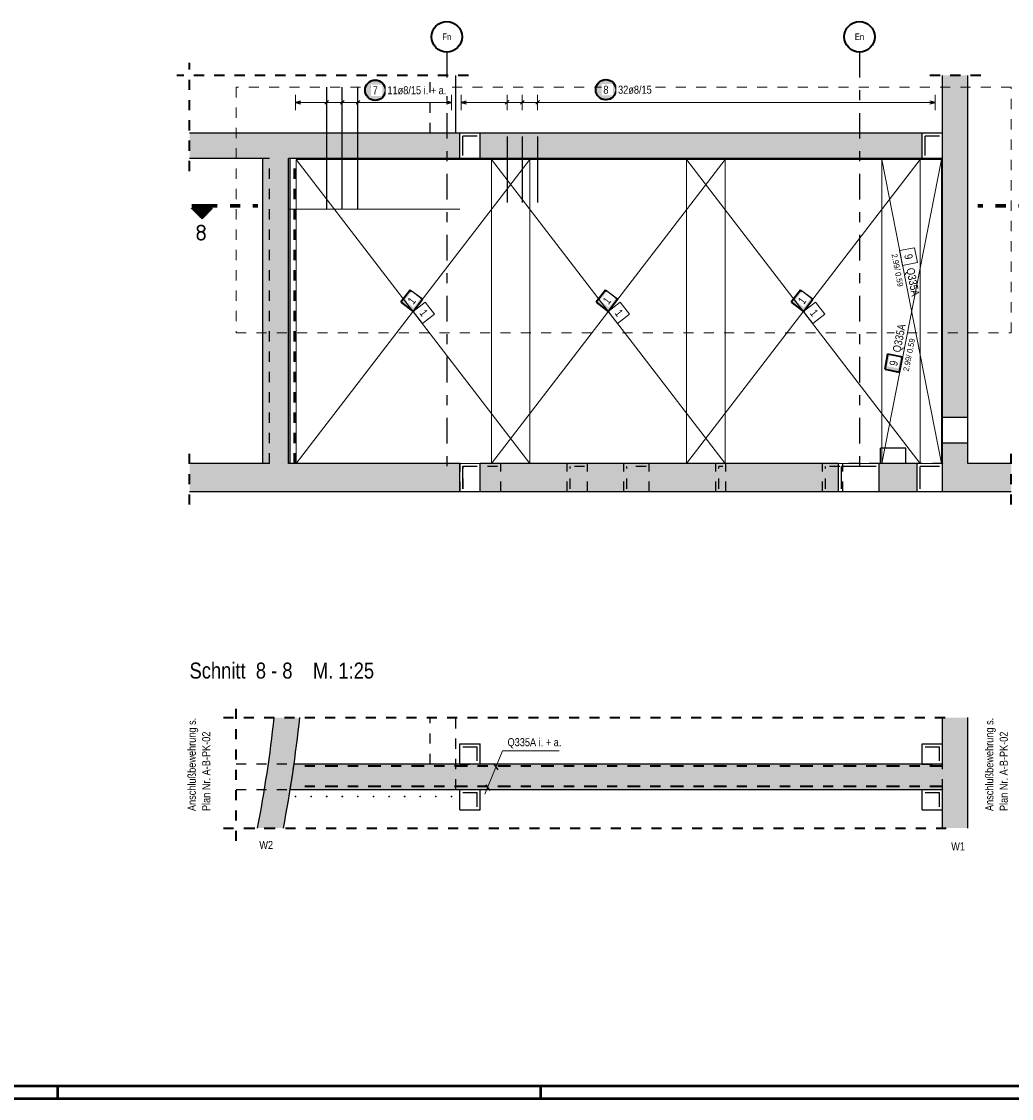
# Model space of a CAD drawing. Header units: millimetres. Extents: x 0 to 44.7, y 0 to 21.
# Tile 2 of 19: x 10.1 to 19.9, y 0 to 10.6. Entities that reach past the tile are written whole.
import ezdxf
from ezdxf.enums import TextEntityAlignment as Align

# ---------------------------------------------------------------- set-up
doc = ezdxf.new("R2010")
doc.units = ezdxf.units.MM
for name, pattern in [('DASHDOT', [1, 0.5, -0.25, 0, -0.25]), ('DASHDOTX2', [2, 1, -0.5, 0, -0.5]), ('HIDDEN', [0.375, 0.25, -0.125])]:
    doc.linetypes.add(name, pattern=pattern)
for name, color, linetype, lineweight in [('Achsen', 7, 'Continuous', 20), ('Grundebene', 7, 'Continuous', 20), ('nplo Bewehrung', 7, 'Continuous', 20)]:
    doc.layers.add(name, color=color, linetype=linetype, lineweight=lineweight)
doc.styles.add('Arial Narrow', font='ARIALN.TTF')
doc.styles.add('isocp', font='isocp', dxfattribs={"width": 1.1})

msp = doc.modelspace()

# ---------------------------------------------------------------- hatches: boundary and pattern name
at = {"lineweight": 25, "true_color": 0xffffff}
for points in [[(13.731391, 9.919408), (13.731324, 9.923247), (13.731123, 9.927081), (13.730788, 9.930906), (13.730321, 9.934717), (13.72972, 9.938509), (13.728987, 9.942278), (13.728124, 9.946019), (13.72713, 9.949728), (13.726007, 9.9534), (13.724757, 9.95703), (13.723381, 9.960615), (13.721881, 9.964149), (13.720258, 9.967629), (13.718515, 9.97105), (13.716654, 9.974408), (13.714676, 9.977699), (13.712585, 9.980919), (13.710383, 9.984064), (13.708072, 9.987131), (13.705656, 9.990114), (13.703137, 9.993012), (13.700518, 9.99582), (13.697803, 9.998535), (13.694995, 10.001154), (13.692098, 10.003673), (13.689114, 10.006089), (13.686047, 10.0084), (13.682902, 10.010602), (13.679682, 10.012693), (13.676391, 10.014671), (13.673033, 10.016532), (13.669612, 10.018275), (13.666132, 10.019898), (13.662598, 10.021398), (13.659013, 10.022774), (13.655383, 10.024024), (13.651711, 10.025147), (13.648002, 10.02614), (13.644261, 10.027004), (13.640492, 10.027737), (13.6367, 10.028337), (13.632889, 10.028805), (13.629064, 10.02914), (13.62523, 10.029341), (13.621391, 10.029408), (13.617552, 10.029341), (13.613718, 10.02914), (13.609893, 10.028805), (13.606082, 10.028337), (13.60229, 10.027737), (13.598521, 10.027004), (13.59478, 10.02614), (13.591071, 10.025147), (13.587399, 10.024024), (13.583769, 10.022774), (13.580184, 10.021398), (13.57665, 10.019898), (13.57317, 10.018275), (13.569749, 10.016532), (13.566391, 10.014671), (13.5631, 10.012693), (13.55988, 10.010602), (13.556735, 10.0084), (13.553668, 10.006089), (13.550684, 10.003673), (13.547787, 10.001154), (13.544979, 9.998535), (13.542264, 9.99582), (13.539645, 9.993012), (13.537126, 9.990114), (13.53471, 9.987131), (13.532399, 9.984064), (13.530197, 9.980919), (13.528106, 9.977699), (13.526128, 9.974408), (13.524267, 9.97105), (13.522524, 9.967629), (13.520901, 9.964149), (13.519401, 9.960615), (13.518025, 9.95703), (13.516775, 9.9534), (13.515652, 9.949728), (13.514658, 9.946019), (13.513795, 9.942278), (13.513062, 9.938509), (13.512462, 9.934717), (13.511994, 9.930906), (13.511659, 9.927081), (13.511458, 9.923247), (13.511391, 9.919408), (13.511458, 9.915569), (13.511659, 9.911735), (13.511994, 9.90791), (13.512462, 9.904099), (13.513062, 9.900307), (13.513795, 9.896538), (13.514658, 9.892796), (13.515652, 9.889088), (13.516775, 9.885416), (13.518025, 9.881786), (13.519401, 9.878201), (13.520901, 9.874667), (13.522524, 9.871187), (13.524267, 9.867766), (13.526128, 9.864408), (13.528106, 9.861117), (13.530197, 9.857897), (13.532399, 9.854751), (13.53471, 9.851685), (13.537126, 9.848701), (13.539645, 9.845803), (13.542264, 9.842995), (13.544979, 9.84028), (13.547787, 9.837662), (13.550684, 9.835143), (13.553668, 9.832727), (13.556735, 9.830416), (13.55988, 9.828214), (13.5631, 9.826123), (13.566391, 9.824145), (13.569749, 9.822284), (13.57317, 9.82054), (13.57665, 9.818918), (13.580184, 9.817418), (13.583769, 9.816042), (13.587399, 9.814792), (13.591071, 9.813669), (13.59478, 9.812675), (13.598521, 9.811812), (13.60229, 9.811079), (13.606082, 9.810478), (13.609893, 9.81001), (13.613718, 9.809676), (13.617552, 9.809475), (13.621391, 9.809408), (13.62523, 9.809475), (13.629064, 9.809676), (13.632889, 9.81001), (13.6367, 9.810478), (13.640492, 9.811079), (13.644261, 9.811812), (13.648002, 9.812675), (13.651711, 9.813669), (13.655383, 9.814792), (13.659013, 9.816042), (13.662598, 9.817418), (13.666132, 9.818918), (13.669612, 9.82054), (13.673033, 9.822284), (13.676391, 9.824145), (13.679682, 9.826123), (13.682902, 9.828214), (13.686047, 9.830416), (13.689114, 9.832727), (13.692098, 9.835143), (13.694995, 9.837662), (13.697803, 9.84028), (13.700518, 9.842995), (13.703137, 9.845803), (13.705656, 9.848701), (13.708072, 9.851685), (13.710383, 9.854751), (13.712585, 9.857897), (13.714676, 9.861117), (13.716654, 9.864408), (13.718515, 9.867766), (13.720258, 9.871187), (13.721881, 9.874667), (13.723381, 9.878201), (13.724757, 9.881786), (13.726007, 9.885416), (13.72713, 9.889088), (13.728124, 9.892796), (13.728987, 9.896538), (13.72972, 9.900307), (13.730321, 9.904099), (13.730788, 9.90791), (13.731123, 9.911735)], [(16.000227, 9.925), (16.00016, 9.928839), (15.999959, 9.932673), (15.999625, 9.936498), (15.999157, 9.940309), (15.998556, 9.944101), (15.997824, 9.94787), (15.99696, 9.951611), (15.995966, 9.95532), (15.994844, 9.958992), (15.993594, 9.962622), (15.992218, 9.966207), (15.990717, 9.969741), (15.989095, 9.973221), (15.987352, 9.976642), (15.98549, 9.98), (15.983513, 9.983291), (15.981422, 9.986511), (15.979219, 9.989656), (15.976909, 9.992723), (15.974492, 9.995707), (15.971973, 9.998604), (15.969355, 10.001412), (15.96664, 10.004127), (15.963832, 10.006746), (15.960934, 10.009265), (15.95795, 10.011681), (15.954884, 10.013992), (15.951739, 10.016194), (15.948519, 10.018285), (15.945227, 10.020263), (15.941869, 10.022124), (15.938448, 10.023867), (15.934968, 10.02549), (15.931434, 10.02699), (15.92785, 10.028366), (15.924219, 10.029616), (15.920548, 10.030739), (15.916839, 10.031733), (15.913098, 10.032596), (15.909329, 10.033329), (15.905536, 10.033929), (15.901726, 10.034397), (15.897901, 10.034732), (15.894066, 10.034933), (15.890227, 10.035), (15.886388, 10.034933), (15.882554, 10.034732), (15.878729, 10.034397), (15.874918, 10.033929), (15.871126, 10.033329), (15.867357, 10.032596), (15.863616, 10.031733), (15.859907, 10.030739), (15.856236, 10.029616), (15.852605, 10.028366), (15.849021, 10.02699), (15.845486, 10.02549), (15.842007, 10.023867), (15.838586, 10.022124), (15.835227, 10.020263), (15.831936, 10.018285), (15.828716, 10.016194), (15.825571, 10.013992), (15.822505, 10.011681), (15.819521, 10.009265), (15.816623, 10.006746), (15.813815, 10.004127), (15.8111, 10.001412), (15.808481, 9.998604), (15.805963, 9.995707), (15.803546, 9.992723), (15.801236, 9.989656), (15.799033, 9.986511), (15.796942, 9.983291), (15.794965, 9.98), (15.793103, 9.976642), (15.79136, 9.973221), (15.789737, 9.969741), (15.788237, 9.966207), (15.786861, 9.962622), (15.785611, 9.958992), (15.784489, 9.95532), (15.783495, 9.951611), (15.782631, 9.94787), (15.781899, 9.944101), (15.781298, 9.940309), (15.78083, 9.936498), (15.780495, 9.932673), (15.780294, 9.928839), (15.780227, 9.925), (15.780294, 9.921161), (15.780495, 9.917327), (15.78083, 9.913502), (15.781298, 9.909691), (15.781899, 9.905899), (15.782631, 9.90213), (15.783495, 9.898389), (15.784489, 9.89468), (15.785611, 9.891008), (15.786861, 9.887378), (15.788237, 9.883793), (15.789737, 9.880259), (15.79136, 9.876779), (15.793103, 9.873358), (15.794965, 9.87), (15.796942, 9.866709), (15.799033, 9.863489), (15.801236, 9.860344), (15.803546, 9.857277), (15.805963, 9.854293), (15.808481, 9.851396), (15.8111, 9.848588), (15.813815, 9.845873), (15.816623, 9.843254), (15.819521, 9.840735), (15.822505, 9.838319), (15.825571, 9.836008), (15.828716, 9.833806), (15.831936, 9.831715), (15.835227, 9.829737), (15.838586, 9.827876), (15.842007, 9.826133), (15.845486, 9.82451), (15.849021, 9.82301), (15.852605, 9.821634), (15.856236, 9.820384), (15.859907, 9.819261), (15.863616, 9.818267), (15.867357, 9.817404), (15.871126, 9.816671), (15.874918, 9.816071), (15.878729, 9.815603), (15.882554, 9.815268), (15.886388, 9.815067), (15.890227, 9.815), (15.894066, 9.815067), (15.897901, 9.815268), (15.901726, 9.815603), (15.905536, 9.816071), (15.909329, 9.816671), (15.913098, 9.817404), (15.916839, 9.818267), (15.920548, 9.819261), (15.924219, 9.820384), (15.92785, 9.821634), (15.931434, 9.82301), (15.934968, 9.82451), (15.938448, 9.826133), (15.941869, 9.827876), (15.945227, 9.829737), (15.948519, 9.831715), (15.951739, 9.833806), (15.954884, 9.836008), (15.95795, 9.838319), (15.960934, 9.840735), (15.963832, 9.843254), (15.96664, 9.845873), (15.969355, 9.848588), (15.971973, 9.851396), (15.974492, 9.854293), (15.976909, 9.857277), (15.979219, 9.860344), (15.981422, 9.863489), (15.983513, 9.866709), (15.98549, 9.87), (15.987352, 9.873358), (15.989095, 9.876779), (15.990717, 9.880259), (15.992218, 9.883793), (15.993594, 9.887378), (15.994844, 9.891008), (15.995966, 9.89468), (15.99696, 9.898389), (15.997824, 9.90213), (15.998556, 9.905899), (15.999157, 9.909691), (15.999625, 9.913502), (15.999959, 9.917327)]]:
    msp.add_hatch(color=7, dxfattribs=at).paths.add_polyline_path(points)
at = {"lineweight": 50}
h = msp.add_hatch(dxfattribs=at)
h.set_pattern_fill('Mau', color=4, scale=0.01, angle=270, style=0, pattern_type=2)
h.set_pattern_definition([(270, (0, 0), (0.01, -2e-18), [])])
h.paths.add_polyline_path([(12.017766, 8.758196), (11.817766, 8.758196), (11.917766, 8.658196)])
at = {"lineweight": 18, "true_color": 0xffffff}
msp.add_hatch(color=7, dxfattribs=at).paths.add_polyline_path([(13.966112, 7.954001), (13.874656, 7.835107), (13.993549, 7.743651), (14.085006, 7.862544)])
at = {"lineweight": 35, "true_color": 0xffffff}
for points in [[(15.886114, 7.953995), (15.794658, 7.835102), (15.913551, 7.743645), (16.005008, 7.862539)], [(17.806111, 7.954001), (17.714655, 7.835107), (17.833548, 7.743651), (17.925005, 7.862544)], [(18.662058, 7.32181), (18.633068, 7.174638), (18.78024, 7.145648), (18.80923, 7.29282)]]:
    msp.add_hatch(color=7, dxfattribs=at).paths.add_polyline_path(points)
at = {"layer": 'Grundebene', "lineweight": 13, "true_color": 0xd7ffd7}
for points in [[(19.202516, 9.498643), (19.452516, 9.498643), (19.452516, 10.065506), (19.202516, 10.065506)], [(11.79473, 9.248649), (14.453408, 9.248649), (14.453408, 9.498649), (11.79473, 9.498643)], [(14.653408, 9.248649), (19.002564, 9.248649), (19.002564, 9.498649), (14.653408, 9.498649)], [(19.202564, 9.248649), (19.452616, 9.248649), (19.452616, 9.498649), (19.202564, 9.498643)], [(12.516159, 6.248649), (12.76974, 6.248649), (12.76974, 9.248649), (12.516159, 9.248649)], [(19.202616, 6.698649), (19.452616, 6.698649), (19.452616, 9.248649), (19.202616, 9.248649)], [(19.202616, 6.248649), (19.452616, 6.248649), (19.452616, 6.448649), (19.202616, 6.448649)], [(11.79473, 5.968649), (12.375275, 5.968649), (12.375275, 6.248649), (11.79473, 6.248649)], [(12.375275, 5.968649), (14.453411, 5.968649), (14.453411, 6.248649), (12.375275, 6.248649)], [(14.653412, 5.968649), (18.179817, 5.968649), (18.179817, 6.248649), (14.653412, 6.248649)], [(18.579817, 5.968649), (18.952568, 5.968649), (18.952568, 6.248649), (18.579817, 6.248649)], [(19.202568, 5.968649), (19.877406, 5.968649), (19.877406, 6.248649), (19.202568, 6.248649)]]:
    msp.add_hatch(color=254, dxfattribs=at).paths.add_polyline_path(points)
at = {"layer": 'Grundebene', "lineweight": 50, "true_color": 0xd7ffd7}
for points in [[(12.627614, 3.746728), (12.879035, 3.746728), (12.875596, 3.714581), (12.872078, 3.682443), (12.868481, 3.650313), (12.864805, 3.618192), (12.86105, 3.586081), (12.857216, 3.553979), (12.853304, 3.521886), (12.849313, 3.489803), (12.845243, 3.45773), (12.841094, 3.425667), (12.836867, 3.393614), (12.832561, 3.361572), (12.828176, 3.32954), (12.823713, 3.297519), (12.819171, 3.26551), (12.81455, 3.233511), (12.809851, 3.201524), (12.805073, 3.169549), (12.800217, 3.137585), (12.795283, 3.105634), (12.79027, 3.073695), (12.785178, 3.041768), (12.780009, 3.009853), (12.77476, 2.977952), (12.769434, 2.946063), (12.764029, 2.914188), (12.758546, 2.882326), (12.752985, 2.850477), (12.747346, 2.818643), (12.741629, 2.786822), (12.735833, 2.755015), (12.729959, 2.723223), (12.724008, 2.691445), (12.717978, 2.659682), (12.463364, 2.659682), (12.469338, 2.690529), (12.475238, 2.721391), (12.481062, 2.752267), (12.486811, 2.783157), (12.492486, 2.814061), (12.498084, 2.844979), (12.503608, 2.87591), (12.509057, 2.906854), (12.51443, 2.937812), (12.519728, 2.968782), (12.52495, 2.999766), (12.530097, 3.030762), (12.535169, 3.06177), (12.540165, 3.092791), (12.545086, 3.123824), (12.549932, 3.154868), (12.554701, 3.185925), (12.559396, 3.216992), (12.564014, 3.248071), (12.568558, 3.279162), (12.573025, 3.310263), (12.577417, 3.341375), (12.581733, 3.372498), (12.585973, 3.403631), (12.590138, 3.434774), (12.594227, 3.465927), (12.59824, 3.49709), (12.602177, 3.528263), (12.606039, 3.559445), (12.609825, 3.590637), (12.613534, 3.621838), (12.617168, 3.653047), (12.620726, 3.684266), (12.624208, 3.715493)], [(19.452516, 3.746728), (19.452516, 2.659682), (19.202516, 2.659682), (19.202516, 3.746728)], [(19.202516, 3.291049), (19.202516, 3.041049), (12.785063, 3.041049), (12.789052, 3.066015), (12.792994, 3.09099), (12.796888, 3.115972), (12.800734, 3.140961), (12.804532, 3.165958), (12.808282, 3.190962), (12.811983, 3.215973), (12.815637, 3.240991), (12.819243, 3.266017), (12.822801, 3.291049)]]:
    msp.add_hatch(color=254, dxfattribs=at).paths.add_polyline_path(points)

# ---------------------------------------------------------------- linework, layer by layer
at = {"color": 2, "linetype": 'HIDDEN', "lineweight": 35, "ltscale": 0.25}
for p, q in [((11.79473, 9.123649), (11.79473, 10.190506)), ((14.537928, 10.065506), (11.66973, 10.065506)), ((19.577516, 10.065506), (19.077516, 10.065506)), ((11.79473, 5.843649), (11.79473, 6.373649)), ((19.877406, 5.843649), (19.877406, 6.373649)), ((12.253017, 2.534682), (12.253017, 3.871728)), ((12.128017, 3.746728), (19.327516, 3.746728)), ((12.128017, 2.659682), (12.588364, 2.659682)), ((12.338364, 2.659682), (19.327516, 2.659682))]:
    msp.add_line(p, q, dxfattribs=at)
at = {"color": 9, "linetype": 'HIDDEN', "lineweight": 0, "ltscale": 0.25}
for p, q in [((19.877406, 9.949256), (12.253117, 9.949256)), ((12.253117, 9.949256), (12.253117, 7.53398)), ((19.877406, 7.53398), (19.877406, 9.949256)), ((12.253117, 7.53398), (19.877406, 7.53398))]:
    msp.add_line(p, q, dxfattribs=at)
at = {"color": 5, "linetype": 'Continuous', "lineweight": 18}
for p, q in [((12.83755, 9.875), (12.83755, 9.725)), ((13.144275, 9.875), (13.144275, 9.725)), ((13.297637, 9.875), (13.297637, 9.725)), ((13.451, 9.875), (13.451, 9.725)), ((14.371174, 9.725), (14.371174, 9.875)), ((14.918057, 9.725), (14.918057, 9.875)), ((15.068432, 9.725), (15.068432, 9.875)), ((15.218808, 9.725), (15.218808, 9.875)), ((19.128564, 9.725), (19.128564, 9.875)), ((12.83755, 9.8), (14.371174, 9.8)), ((19.128564, 9.8), (14.466931, 9.8)), ((14.874392, 3.418741), (14.701002, 2.992695)), ((15.429243, 3.418741), (14.874392, 3.418741))]:
    msp.add_line(p, q, dxfattribs=at)
at = {"color": 3, "linetype": 'Continuous', "lineweight": 25}
for p, q in [((13.144275, 8.748649), (13.144275, 9.948649)), ((13.297637, 8.748649), (13.297637, 9.948649)), ((13.451, 8.748649), (13.451, 9.948649)), ((12.88755, 9.813397), (12.83755, 9.8)), ((12.83755, 9.8), (12.88755, 9.786603)), ((13.161952, 9.817678), (13.126597, 9.782322)), ((13.315315, 9.817678), (13.279959, 9.782322)), ((13.468677, 9.817678), (13.433322, 9.782322)), ((14.371174, 9.8), (14.321174, 9.813397)), ((14.321174, 9.786603), (14.371174, 9.8)), ((14.466931, 9.8), (14.516931, 9.786603)), ((14.900379, 9.782322), (14.935735, 9.817678)), ((15.050755, 9.782322), (15.08611, 9.817678)), ((15.20113, 9.782322), (15.236485, 9.817678)), ((19.128564, 9.8), (19.078564, 9.813397)), ((19.078564, 9.786603), (19.128564, 9.8)), ((14.653408, 9.498643), (14.453408, 9.498643)), ((14.918057, 9.463643), (14.918057, 8.813643)), ((15.068432, 9.463643), (15.068432, 8.813643)), ((15.218808, 9.463643), (15.218808, 8.813643)), ((19.202564, 9.498643), (19.002564, 9.498643)), ((12.785163, 6.248649), (12.785163, 9.248649)), ((14.653408, 9.248649), (14.453408, 9.248649)), ((19.202516, 9.248649), (19.002564, 9.248649)), ((19.202516, 6.448649), (19.202516, 6.698649)), ((19.452616, 6.448649), (19.452616, 6.698649)), ((18.840815, 6.398649), (18.590815, 6.398649)), ((18.590815, 6.248649), (18.590815, 6.398649)), ((18.840815, 6.248649), (18.840815, 6.398649)), ((14.653412, 5.968649), (14.453411, 5.968649)), ((18.579817, 5.968649), (18.179817, 5.968649)), ((19.202568, 5.968649), (18.952568, 5.968649)), ((14.453308, 3.49065), (14.653308, 3.49065)), ((14.453308, 3.291108), (14.453308, 3.49065)), ((14.653308, 3.291108), (14.653308, 3.49065)), ((19.002464, 3.49065), (19.202464, 3.49065)), ((19.002464, 3.291108), (19.002464, 3.49065)), ((14.789749, 3.287594), (14.826517, 3.231917)), ((14.705709, 3.085897), (14.747729, 3.031271)), ((14.453308, 3.040647), (14.653308, 3.040647)), ((14.453308, 2.840647), (14.453308, 3.040647)), ((14.653308, 2.840647), (14.653308, 3.040647)), ((19.002464, 3.040647), (19.202464, 3.040647)), ((19.002464, 2.840647), (19.002464, 3.040647)), ((14.453308, 2.840647), (14.653308, 2.840647)), ((19.002464, 2.840647), (19.202464, 2.840647))]:
    msp.add_line(p, q, dxfattribs=at)
at = {"color": 3, "linetype": 'HIDDEN', "lineweight": 25, "ltscale": 0.25}
for p, q in [((12.567144, 9.248649), (12.516159, 9.248649)), ((12.581233, 9.248649), (12.567144, 9.248649)), ((12.581233, 6.248649), (12.581233, 9.248649)), ((12.822901, 6.248649), (12.822901, 9.248649)), ((12.83355, 6.248649), (12.83355, 9.248649)), ((19.202616, 9.248649), (19.202516, 9.248649)), ((12.567144, 6.248649), (12.516159, 6.248649)), ((12.581233, 6.248649), (12.567144, 6.248649)), ((14.455611, 6.248649), (14.453411, 6.248649)), ((14.455611, 5.968649), (14.455611, 6.248649)), ((14.855611, 5.968649), (14.855611, 6.248649)), ((15.510363, 5.968649), (15.510363, 6.248649)), ((15.710363, 5.968649), (15.710363, 6.248649)), ((16.065365, 5.968649), (16.065365, 6.248649)), ((16.315365, 5.968649), (16.315365, 6.248649)), ((16.972015, 5.968649), (16.972015, 6.248649)), ((17.072015, 5.968649), (17.072015, 6.248649)), ((18.021617, 5.968649), (18.021617, 6.248649)), ((18.579817, 6.248649), (18.221618, 6.248649)), ((18.221618, 5.968649), (18.221618, 6.248649)), ((19.202616, 6.248649), (18.952568, 6.248649)), ((14.162828, 3.291108), (14.162828, 3.746728)), ((14.412828, 3.041108), (14.412828, 3.746728)), ((19.452415, 2.659682), (19.452415, 3.746728)), ((12.253017, 3.291108), (12.822801, 3.291108)), ((14.453308, 3.29065), (14.453308, 3.291108)), ((14.453308, 3.29065), (14.653308, 3.29065)), ((14.653308, 3.29065), (14.653308, 3.291108)), ((19.002464, 3.29065), (19.002464, 3.291108)), ((19.002464, 3.29065), (19.202464, 3.29065)), ((19.202415, 3.29065), (19.202415, 3.291049)), ((19.202415, 3.041049), (19.202415, 3.29065)), ((12.253017, 3.041108), (12.785063, 3.041108))]:
    msp.add_line(p, q, dxfattribs=at)
at = {"color": 7, "linetype": 'Continuous', "lineweight": 18}
for p, q in [((15.143548, 9.238649), (12.843551, 9.238649)), ((12.843551, 9.238649), (12.843551, 6.248653)), ((15.143548, 9.238649), (12.843551, 6.248653)), ((14.763552, 9.238645), (14.763552, 6.248646)), ((17.06355, 9.238645), (14.763552, 9.238645)), ((14.763552, 9.238645), (14.763552, 9.238645)), ((14.763552, 6.248646), (17.06355, 9.238645)), ((15.143548, 6.248653), (15.143548, 9.238649)), ((18.983547, 9.238649), (16.68355, 9.238649)), ((16.68355, 9.238649), (16.68355, 6.248653)), ((18.983547, 9.238649), (16.68355, 6.248653)), ((17.06355, 6.248646), (17.06355, 9.238645)), ((18.60355, 9.238647), (18.60355, 6.248649)), ((19.192517, 9.238647), (18.60355, 9.238647)), ((18.60355, 9.238647), (18.60355, 9.238647)), ((18.60355, 6.248649), (19.192517, 9.238647)), ((18.983547, 6.248653), (18.983547, 9.238649)), ((19.192517, 6.248649), (19.192517, 9.238647)), ((12.843551, 6.248653), (15.143548, 6.248653)), ((12.843551, 6.248653), (12.843551, 6.248653)), ((14.763552, 6.248646), (17.06355, 6.248646)), ((16.68355, 6.248653), (18.983547, 6.248653)), ((16.68355, 6.248653), (16.68355, 6.248653)), ((18.60355, 6.248649), (19.192517, 6.248649))]:
    msp.add_line(p, q, dxfattribs=at)
at = {"color": 9, "linetype": 'Continuous', "lineweight": 0}
for p, q in [((15.143548, 9.238649), (12.843551, 9.238649)), ((12.843551, 9.238649), (12.843551, 6.248653)), ((14.763552, 9.238645), (14.763552, 6.248646)), ((17.06355, 9.238645), (14.763552, 9.238645)), ((14.763552, 9.238645), (14.763552, 9.238645)), ((15.143548, 6.248653), (15.143548, 9.238649)), ((18.983547, 9.238649), (16.68355, 9.238649)), ((16.68355, 9.238649), (16.68355, 6.248653)), ((17.06355, 6.248646), (17.06355, 9.238645)), ((18.60355, 9.238647), (18.60355, 6.248649)), ((19.192517, 9.238647), (18.60355, 9.238647)), ((18.60355, 9.238647), (18.60355, 9.238647)), ((19.192517, 6.248649), (19.192517, 9.238647)), ((14.453408, 8.748649), (12.76974, 8.748649)), ((18.927412, 8.370638), (18.78024, 8.341648)), ((18.956402, 8.223466), (18.927412, 8.370638)), ((18.78024, 8.341648), (18.80923, 8.194476)), ((18.80923, 8.194476), (18.956402, 8.223466)), ((13.993549, 7.743651), (14.085006, 7.624757)), ((14.2039, 7.716214), (14.112443, 7.835107)), ((15.913551, 7.743645), (16.005008, 7.624752)), ((16.123902, 7.716208), (16.032445, 7.835102)), ((17.833548, 7.743651), (17.925005, 7.624757)), ((18.043899, 7.716214), (17.952442, 7.835107)), ((14.085006, 7.624757), (14.2039, 7.716214)), ((16.005008, 7.624752), (16.123902, 7.716208)), ((17.925005, 7.624757), (18.043899, 7.716214)), ((12.843551, 6.248653), (15.143548, 6.248653)), ((12.843551, 6.248653), (12.843551, 6.248653)), ((14.763552, 6.248646), (17.06355, 6.248646)), ((16.68355, 6.248653), (18.983547, 6.248653)), ((16.68355, 6.248653), (16.68355, 6.248653)), ((18.60355, 6.248649), (19.192517, 6.248649))]:
    msp.add_line(p, q, dxfattribs=at)
at = {"color": 1, "linetype": 'DASHDOTX2', "lineweight": 70, "ltscale": 0.25}
for p, q in [((11.817766, 8.783196), (12.467766, 8.783196)), ((20.198261, 8.783196), (19.548261, 8.783196))]:
    msp.add_line(p, q, dxfattribs=at)
at = {"color": 2, "linetype": 'Continuous', "lineweight": 35}
for p, q in [((11.817766, 8.758196), (12.017766, 8.758196)), ((11.817766, 8.758196), (11.917766, 8.658196)), ((11.917766, 8.658196), (12.017766, 8.758196)), ((13.966112, 7.954001), (13.874656, 7.835107)), ((14.085006, 7.862544), (13.966112, 7.954001)), ((15.886114, 7.953995), (15.794658, 7.835102)), ((16.005008, 7.862539), (15.886114, 7.953995)), ((17.806111, 7.954001), (17.714655, 7.835107)), ((17.925005, 7.862544), (17.806111, 7.954001)), ((13.993549, 7.743651), (14.085006, 7.862544)), ((15.913551, 7.743645), (16.005008, 7.862539)), ((17.833548, 7.743651), (17.925005, 7.862544)), ((13.874656, 7.835107), (13.993549, 7.743651)), ((15.794658, 7.835102), (15.913551, 7.743645)), ((17.714655, 7.835107), (17.833548, 7.743651)), ((18.662058, 7.32181), (18.633068, 7.174638)), ((18.80923, 7.29282), (18.662058, 7.32181)), ((18.78024, 7.145648), (18.80923, 7.29282)), ((18.633068, 7.174638), (18.78024, 7.145648))]:
    msp.add_line(p, q, dxfattribs=at)
at = {"color": 2, "linetype": 'DASHDOT', "lineweight": 35, "ltscale": 0.25}
for p, q in [((19.202516, 3.268322), (12.82772, 3.268322)), ((19.202516, 3.068322), (12.82772, 3.068322))]:
    msp.add_line(p, q, dxfattribs=at)
at = {"color": 4, "linetype": 'Continuous', "lineweight": 50}
for p, q in [((0.5, 0.125), (43.625, 0.125)), ((0, 0), (43.75, 0))]:
    msp.add_line(p, q, dxfattribs=at)
at = {"color": 4, "linetype": 'Continuous', "lineweight": 50, "ltscale": 4}
for p, q in [((10.5, 0), (10.5, 0.125)), ((15.25, 0), (15.25, 0.125))]:
    msp.add_line(p, q, dxfattribs=at)
at = {"color": 2, "linetype": 'Continuous', "lineweight": 35}
for centre in [(13.621391, 9.919408), (15.890227, 9.925)]:
    msp.add_circle(centre, 0.1, dxfattribs=at)
at = {"color": 9, "linetype": 'Continuous', "lineweight": 0}
for centre in [(19.202564, 9.248649), (19.202568, 6.248649), (19.202516, 3.746728), (19.202516, 3.291049), (19.202516, 3.041049), (19.202516, 2.659682)]:
    msp.add_circle(centre, 0.00111, dxfattribs=at)
at = {"layer": 'Achsen', "color": 3, "linetype": 'DASHDOTX2', "lineweight": 25, "ltscale": 0.25}
for p, q in [((14.325175, 10.295652), (14.325175, 6.106139)), ((18.385175, 10.295652), (18.385175, 6.106139))]:
    msp.add_line(p, q, dxfattribs=at)
at = {"layer": 'Achsen', "color": 3, "linetype": 'Continuous', "lineweight": 25}
for p, q in [((14.623408, 9.468643), (14.483408, 9.468643)), ((14.483408, 9.278643), (14.483408, 9.468643)), ((19.172564, 9.468643), (19.032564, 9.468643)), ((19.032564, 9.278643), (19.032564, 9.468643)), ((14.483408, 5.998643), (14.483408, 6.218643)), ((14.623412, 6.218643), (14.483411, 6.218643)), ((18.549817, 6.218643), (18.209817, 6.218643)), ((18.209817, 5.998643), (18.209817, 6.218643)), ((19.172568, 6.218643), (18.982568, 6.218643)), ((18.982568, 5.998643), (18.982568, 6.218643)), ((14.483308, 3.46065), (14.623308, 3.46065)), ((14.623308, 3.32065), (14.623308, 3.46065)), ((19.032464, 3.46065), (19.172464, 3.46065)), ((19.172464, 3.32065), (19.172464, 3.46065)), ((14.483308, 3.010647), (14.623308, 3.010647)), ((14.623308, 2.870647), (14.623308, 3.010647)), ((19.032464, 3.010647), (19.172464, 3.010647)), ((19.172464, 2.870647), (19.172464, 3.010647))]:
    msp.add_line(p, q, dxfattribs=at)
at = {"layer": 'Achsen', "color": 3, "linetype": 'HIDDEN', "lineweight": 25, "ltscale": 0.25}
for p, q in [((14.485611, 5.998643), (14.485611, 6.218643)), ((14.825611, 6.218643), (14.623412, 6.218643)), ((15.680363, 6.218643), (15.540363, 6.218643)), ((15.540363, 5.998643), (15.540363, 6.218643)), ((16.285365, 6.218643), (16.095365, 6.218643)), ((16.095365, 5.998643), (16.095365, 6.218643)), ((17.042015, 6.218643), (17.002015, 6.218643)), ((17.002015, 5.998643), (17.002015, 6.218643)), ((18.191618, 6.218643), (18.051617, 6.218643)), ((18.051617, 5.998643), (18.051617, 6.218643))]:
    msp.add_line(p, q, dxfattribs=at)
at = {"layer": 'Achsen', "color": 2, "linetype": 'Continuous', "lineweight": 35}
for centre in [(14.325175, 10.445652), (18.385175, 10.445652)]:
    msp.add_circle(centre, 0.15, dxfattribs=at)
at = {"layer": 'Grundebene', "color": 3, "linetype": 'Continuous', "lineweight": 25}
for p, q in [((19.202516, 9.498643), (19.202516, 10.065506)), ((19.452516, 9.498643), (19.452516, 10.065506)), ((14.453408, 9.498643), (11.79473, 9.498643)), ((14.453408, 9.248649), (14.453408, 9.498649)), ((14.653408, 9.248649), (14.653408, 9.498649)), ((19.002564, 9.498643), (14.653408, 9.498643)), ((19.002564, 9.248649), (19.002564, 9.498649)), ((19.202516, 9.248649), (19.202516, 9.498643)), ((19.452616, 9.498643), (19.452516, 9.498643)), ((19.452616, 9.248649), (19.452616, 9.498649)), ((12.516159, 9.248649), (11.79473, 9.248649)), ((12.516159, 6.248649), (12.516159, 9.248649)), ((14.453408, 9.248649), (12.76974, 9.248649)), ((12.76974, 6.248649), (12.76974, 9.248649)), ((19.002564, 9.248649), (14.653408, 9.248649)), ((19.202516, 6.698649), (19.202516, 9.248649)), ((19.452616, 6.698649), (19.452616, 9.248649)), ((19.452616, 6.698649), (19.202616, 6.698649)), ((19.202516, 6.248649), (19.202516, 6.448649)), ((19.452616, 6.448649), (19.202616, 6.448649)), ((19.452616, 6.248649), (19.452616, 6.448649)), ((12.375275, 6.248649), (11.79473, 6.248649)), ((12.516159, 6.248649), (12.375275, 6.248649)), ((14.453411, 6.248649), (12.76974, 6.248649)), ((14.453408, 5.968649), (14.453408, 6.248649)), ((14.653408, 5.968649), (14.653408, 6.248649)), ((18.179817, 6.248649), (14.653412, 6.248649)), ((18.179817, 5.968649), (18.179817, 6.248649)), ((18.952568, 6.248649), (18.579817, 6.248649)), ((18.579817, 5.968649), (18.579817, 6.248649)), ((18.952568, 5.968649), (18.952568, 6.248649)), ((19.202516, 5.968649), (19.202516, 6.248649)), ((19.877406, 6.248649), (19.452616, 6.248649)), ((12.375275, 5.968649), (11.79473, 5.968649)), ((14.453411, 5.968649), (12.375275, 5.968649)), ((18.179817, 5.968649), (14.653412, 5.968649)), ((18.952568, 5.968649), (18.579817, 5.968649)), ((19.877406, 5.968649), (19.202568, 5.968649)), ((19.202415, 3.291049), (19.202415, 3.746728)), ((19.452516, 2.659682), (19.452516, 3.746728)), ((12.822801, 3.291108), (19.202516, 3.291108)), ((12.785063, 3.041108), (19.202516, 3.041108)), ((19.202415, 2.659682), (19.202415, 3.041049))]:
    msp.add_line(p, q, dxfattribs=at)
for radius, start, end in [(12.918449, 348.9689946, 353.8464468), (13.168449, 349.1809663, 353.963709), (13.168449, 350.8658246, 351.9659121)]:
    msp.add_arc((-0.216401, 5.1315), radius, start, end, dxfattribs=at)
at = {"layer": 'nplo Bewehrung', "color": 9, "linetype": 'Continuous', "lineweight": 0}
for centre in [(12.837449, 2.971288), (12.837449, 2.971288), (12.990812, 2.971288), (12.990812, 2.971288), (13.144174, 2.971288), (13.144174, 2.971288), (13.297537, 2.971288), (13.297537, 2.971288), (13.450899, 2.971288), (13.450899, 2.971288), (13.604262, 2.971288), (13.604262, 2.971288), (13.757624, 2.971288), (13.757624, 2.971288), (13.910987, 2.971288), (13.910987, 2.971288), (14.064349, 2.971288), (14.064349, 2.971288), (14.217712, 2.971288), (14.217712, 2.971288), (14.371074, 2.971288), (14.371074, 2.971288)]:
    msp.add_circle(centre, 0.004, dxfattribs=at)

# ---------------------------------------------------------------- texts
at = {"color": 2, "lineweight": 35, "style": 'isocp', "width": 1.15}
msp.add_text('8', height=0.1575, dxfattribs=at).set_placement((11.908639, 8.439996), align=Align.CENTER)
at = {"color": 1, "lineweight": 70, "style": 'Arial Narrow'}
msp.add_text('Schnitt  8 - 8    M. 1:25', height=0.1575, dxfattribs=at).set_placement((11.79473, 4.131174))
at = {"color": 2, "lineweight": 35, "style": 'Arial Narrow'}
for s, p in [('Anschlußbewehrung s.', (11.856333, 2.827634)), ('Anschlußbewehrung s.', (19.701957, 2.827634)), ('Plan Nr. A-B-PK-02', (11.998083, 2.827634)), ('Plan Nr. A-B-PK-02', (19.843707, 2.827634))]:
    msp.add_text(s, height=0.07875, rotation=90, dxfattribs=at).set_placement(p)
for s, p in [('Q335A i. + a.', (14.923266, 3.465731)), ('W2', (12.48103, 2.454348)), ('W1', (19.287483, 2.440903))]:
    msp.add_text(s, height=0.07875, dxfattribs=at).set_placement(p)
at = {"color": 9, "lineweight": 0, "attachment_point": 1, "rotation": 281.143399, "line_spacing_factor": 0.9, "style": 'Arial Narrow'}
for s, insert, char_height in [(' 2.99/ 0.59', (18.750805, 8.33585), 0.05625), ('9', (18.902159, 8.314505), 0.07875), ('Q335A', (18.923177, 8.1787), 0.07875)]:
    msp.add_mtext(s, dxfattribs=dict(at, insert=insert, char_height=char_height))
at = {"layer": 'Achsen', "color": 3, "lineweight": 25, "style": 'Arial Narrow'}
for s, p in [('Fn', (14.325175, 10.445652)), ('En', (18.385175, 10.445652))]:
    msp.add_text(s, height=0.065, dxfattribs=at).set_placement(p, align=Align.MIDDLE_CENTER)

# ---------------------------------------------------------------- next in the draw order: texts
at = {"color": 2, "lineweight": 35, "char_height": 0.07875, "attachment_point": 1, "line_spacing_factor": 0.9, "style": 'Arial Narrow', "bg_fill": 3, "box_fill_scale": 1.2, "bg_fill_color": 256, "bg_fill_true_color": 13158600, "bg_fill_transparency": 0}
for s, insert in [('11ø8/15 i. + a.', (13.741391, 9.958783)), ('8', (15.865421, 9.964375)), ('32ø8/15', (16.010227, 9.964375)), ('7', (13.596585, 9.958783))]:
    msp.add_mtext(s, dxfattribs=dict(at, insert=insert))
for s, insert, rotation in [('1', (13.933497, 7.853171), 52.4314089), ('1', (15.853499, 7.853166), 52.4314219), ('1', (17.773496, 7.853171), 52.4314089), ('Q335A', (18.709777, 7.350631), 78.856601), ('9', (18.677722, 7.217), 78.856601)]:
    msp.add_mtext(s, dxfattribs=dict(at, insert=insert, rotation=rotation))

# ---------------------------------------------------------------- next in the draw order: linework, layer by layer
at = {"color": 3, "linetype": 'HIDDEN', "lineweight": 25, "ltscale": 0.25}
msp.add_line((14.162928, 9.498643), (14.162928, 10.065506), dxfattribs=at)
at = {"color": 3, "linetype": 'Continuous', "lineweight": 25}
for p, q in [((14.412928, 9.498643), (14.412928, 10.065506)), ((14.516931, 9.813397), (14.466931, 9.8))]:
    msp.add_line(p, q, dxfattribs=at)
at = {"color": 5, "linetype": 'Continuous', "lineweight": 18}
msp.add_line((14.466931, 9.875), (14.466931, 9.725), dxfattribs=at)
at = {"color": 9, "linetype": 'Continuous', "lineweight": 0}
for p, q in [((12.843551, 9.238649), (15.143548, 6.248653)), ((17.06355, 6.248646), (14.763552, 9.238645)), ((14.112443, 7.835107), (13.993549, 7.743651)), ((16.032445, 7.835102), (15.913551, 7.743645)), ((17.952442, 7.835107), (17.833548, 7.743651))]:
    msp.add_line(p, q, dxfattribs=at)

# ---------------------------------------------------------------- next in the draw order: texts
at = {"color": 9, "lineweight": 0, "char_height": 0.07875, "attachment_point": 1, "line_spacing_factor": 0.9, "style": 'Arial Narrow'}
for insert, rotation in [((14.114809, 7.773602), 307.5685911), ((16.034812, 7.773596), 307.5685781), ((17.954808, 7.773602), 307.5685911)]:
    msp.add_mtext('1', dxfattribs=dict(at, insert=insert, rotation=rotation))
at = {"color": 2, "lineweight": 35, "insert": (18.809674, 7.13985), "char_height": 0.05625, "attachment_point": 1, "rotation": 78.856601, "line_spacing_factor": 0.9, "style": 'Arial Narrow', "bg_fill": 3, "box_fill_scale": 1.2, "bg_fill_color": 256, "bg_fill_true_color": 13158600, "bg_fill_transparency": 0}
msp.add_mtext(' 2.99/ 0.59', dxfattribs=at)

# ---------------------------------------------------------------- next in the draw order: linework, layer by layer
at = {"color": 9, "linetype": 'Continuous', "lineweight": 0}
for p, q in [((16.68355, 9.238649), (18.983547, 6.248653)), ((19.192517, 6.248649), (18.60355, 9.238647)), ((18.983547, 6.248653), (18.983547, 9.238649))]:
    msp.add_line(p, q, dxfattribs=at)

doc.saveas('drawing.dxf')
